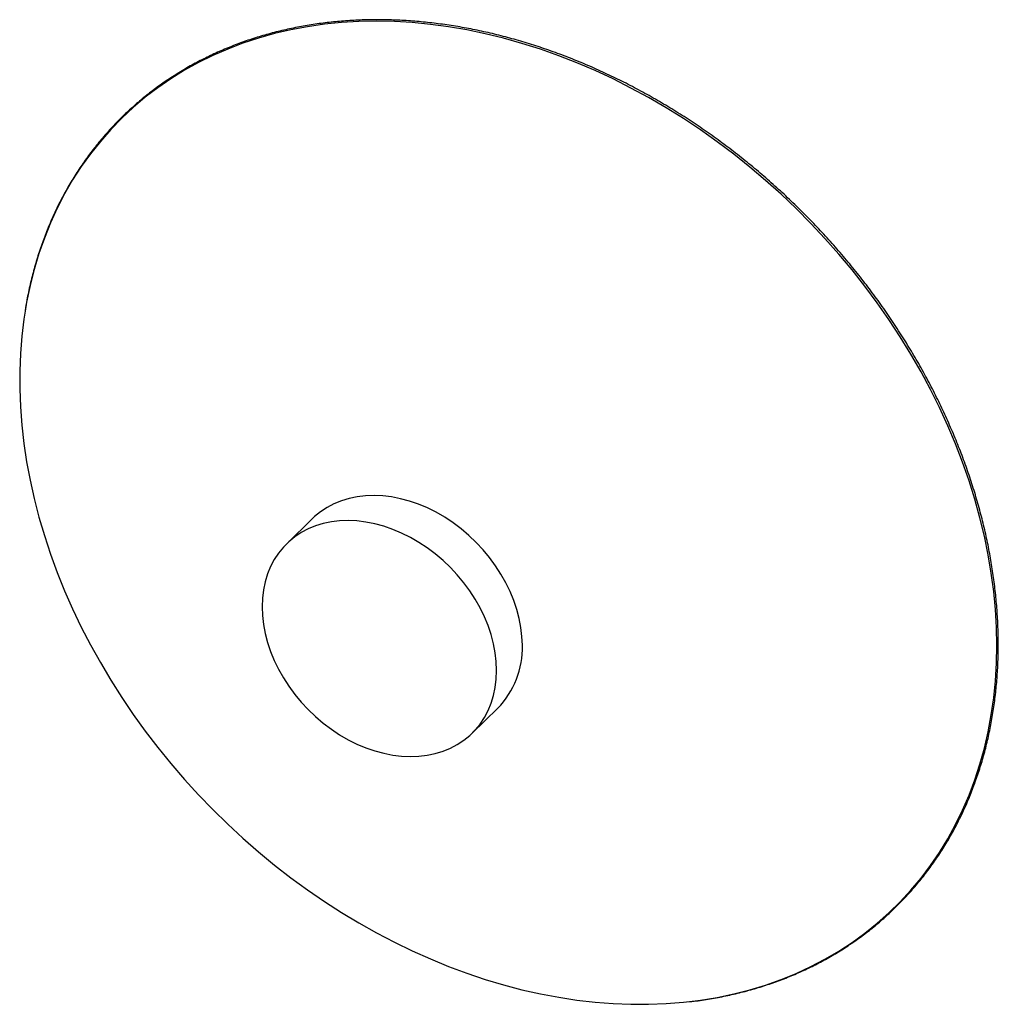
# Paper-space layout '_Trimétrica' of a CAD drawing. Header units: millimetres. Extents: x -174 to 268, y -177 to 269.
import ezdxf

# ---------------------------------------------------------------- set-up
doc = ezdxf.new("R2010")
doc.units = ezdxf.units.MM

psp = doc.layouts.new('_Trimétrica')

# ---------------------------------------------------------------- linework, layer by layer
at = {"color": 7, "linetype": 'Continuous', "lineweight": 25}
for p, q in [((-41.91, 42.94), (-53.58, 31.55)), ((30.24, -54.33), (41.91, -42.94))]:
    psp.add_line(p, q, dxfattribs=at)
at = {"color": 8, "linetype": 'Continuous', "lineweight": 25, "flags": 128}
for points in [[(267.77, -14.54), (267.62, -6.44), (267.15, 1.74), (266.37, 9.98), (265.27, 18.27), (263.87, 26.59), (262.16, 34.95), (260.15, 43.32), (257.83, 51.69), (255.22, 60.06), (252.31, 68.4), (249.11, 76.71), (245.62, 84.98), (241.85, 93.19), (237.8, 101.33), (233.49, 109.4), (228.91, 117.37), (224.07, 125.24), (218.98, 133), (213.65, 140.64), (208.08, 148.14), (202.28, 155.5), (196.26, 162.7), (190.03, 169.73), (183.59, 176.59), (176.97, 183.27), (170.16, 189.75), (163.17, 196.02), (156.02, 202.08), (148.71, 207.92), (141.26, 213.53), (133.68, 218.91), (125.97, 224.03), (118.15, 228.91), (110.23, 233.52), (102.22, 237.87), (94.13, 241.95), (85.97, 245.75), (77.76, 249.26), (69.51, 252.49), (61.22, 255.42), (52.91, 258.06), (44.59, 260.4), (36.27, 262.43), (27.97, 264.16), (19.7, 265.57), (11.47, 266.68), (3.28, 267.47), (-4.85, 267.95), (-12.9, 268.11), (-20.86, 267.96), (-28.74, 267.49), (-36.5, 266.71), (-44.15, 265.61), (-51.67, 264.21), (-59.05, 262.49), (-66.28, 260.47), (-73.35, 258.14), (-80.25, 255.52), (-86.97, 252.59), (-93.5, 249.37), (-99.83, 245.87), (-105.96, 242.08), (-111.87, 238.01), (-117.55, 233.67), (-123, 229.06), (-128.22, 224.2), (-133.18, 219.08), (-137.89, 213.72), (-142.34, 208.11), (-146.52, 202.28), (-150.43, 196.23), (-154.06, 189.96), (-157.4, 183.49), (-160.46, 176.82), (-163.22, 169.96), (-165.69, 162.94), (-167.86, 155.74), (-169.72, 148.39), (-171.27, 140.89), (-171.98, 136.82)], [(128.65, -175.75), (133.68, -175.1), (141.26, -173.85), (148.71, -172.29), (156.02, -170.42), (163.17, -168.24), (170.16, -165.77), (176.97, -162.99), (183.59, -159.92), (190.03, -156.56), (196.26, -152.91), (202.28, -148.98), (208.08, -144.77), (213.65, -140.3), (218.98, -135.56), (224.07, -130.57), (228.91, -125.33), (233.49, -119.84), (237.8, -114.12), (241.85, -108.18), (245.62, -102.02), (249.11, -95.64), (252.31, -89.07), (255.22, -82.31), (257.83, -75.37), (260.15, -68.26), (262.16, -60.98), (263.87, -53.56), (265.27, -45.99), (266.37, -38.29), (267.15, -30.48), (267.62, -22.56), (267.77, -14.54)]]:
    psp.add_lwpolyline(points, dxfattribs=at)
at = {"color": 7, "linetype": 'Continuous', "lineweight": 25, "flags": 128}
for points in [[(-171.98, 136.82), (-172.52, 133.26), (-173.46, 125.5), (-174.08, 117.63), (-174.4, 109.66), (-174.4, 101.6), (-174.08, 93.46), (-173.46, 85.25), (-172.52, 76.98), (-171.27, 68.68), (-169.72, 60.33), (-167.86, 51.97), (-165.69, 43.6), (-163.22, 35.23), (-160.46, 26.87), (-157.4, 18.54), (-154.06, 10.25), (-150.43, 2.01), (-146.52, -6.17), (-142.34, -14.27), (-137.89, -22.29), (-133.18, -30.22), (-128.22, -38.04), (-123, -45.74), (-117.55, -53.31), (-111.87, -60.74), (-105.96, -68.02), (-99.83, -75.14), (-93.5, -82.08), (-86.97, -88.85), (-80.25, -95.43), (-73.35, -101.81), (-66.28, -107.98), (-59.05, -113.93), (-51.67, -119.66), (-44.15, -125.15), (-36.5, -130.4), (-28.74, -135.4), (-20.86, -140.15), (-12.9, -144.63), (-4.85, -148.84), (3.28, -152.78), (11.47, -156.44), (19.7, -159.81), (27.97, -162.89), (36.27, -165.68), (44.59, -168.17), (52.91, -170.35), (61.22, -172.23), (69.51, -173.8), (77.76, -175.06), (85.97, -176.01), (94.13, -176.64), (102.22, -176.96), (110.23, -176.97), (118.15, -176.66), (125.97, -176.04), (128.65, -175.75)], [(53.07, -14.42), (52.91, -10.44), (52.44, -6.4), (51.67, -2.32), (50.59, 1.77), (49.22, 5.85), (47.56, 9.9), (45.61, 13.89), (43.4, 17.79), (40.94, 21.6), (38.23, 25.27), (35.31, 28.8), (32.17, 32.16), (28.84, 35.33), (25.35, 38.29), (21.71, 41.03), (17.94, 43.53), (14.06, 45.77), (10.1, 47.74), (6.09, 49.44), (2.03, 50.84), (-2.03, 51.94), (-6.09, 52.74), (-10.1, 53.24), (-14.06, 53.41), (-17.94, 53.28), (-21.71, 52.83), (-25.35, 52.07), (-28.84, 51.01), (-32.17, 49.64), (-35.31, 47.99), (-38.23, 46.05), (-40.94, 43.85), (-41.91, 42.94)], [(41.4, -25.81), (41.24, -21.83), (40.78, -17.79), (40, -13.71), (38.92, -9.62), (37.55, -5.54), (35.89, -1.49), (33.95, 2.5), (31.74, 6.4), (29.27, 10.21), (26.57, 13.88), (23.64, 17.41), (20.5, 20.77), (17.18, 23.94), (13.68, 26.9), (10.04, 29.64), (6.27, 32.14), (2.39, 34.38), (-1.56, 36.36), (-5.58, 38.05), (-9.63, 39.45), (-13.7, 40.56), (-17.75, 41.36), (-21.77, 41.85), (-25.73, 42.03), (-29.6, 41.89), (-33.37, 41.44), (-37.02, 40.68), (-40.51, 39.62), (-43.84, 38.26), (-46.97, 36.6), (-49.9, 34.67), (-52.61, 32.46), (-55.07, 30), (-57.28, 27.29), (-59.22, 24.36), (-60.89, 21.21), (-62.26, 17.88), (-63.34, 14.37), (-64.11, 10.72), (-64.58, 6.93), (-64.73, 3.03), (-64.58, -0.95), (-64.11, -4.99), (-63.34, -9.06), (-62.26, -13.16), (-60.89, -17.24), (-59.22, -21.28), (-57.28, -25.27), (-55.07, -29.18), (-52.61, -32.98), (-49.9, -36.66), (-46.97, -40.19), (-43.84, -43.55), (-40.51, -46.72), (-37.02, -49.68), (-33.37, -52.42), (-29.6, -54.92), (-25.73, -57.16), (-21.77, -59.13), (-17.75, -60.82), (-13.7, -62.23), (-9.63, -63.33), (-5.58, -64.13), (-1.56, -64.62), (2.39, -64.8), (6.27, -64.67), (10.04, -64.22), (13.68, -63.46), (17.18, -62.4), (20.5, -61.03), (23.64, -59.38), (26.57, -57.44), (29.27, -55.24), (31.74, -52.77), (33.95, -50.07), (35.89, -47.13), (37.55, -43.99), (38.92, -40.66), (40, -37.15), (40.78, -33.49), (41.24, -29.7), (41.4, -25.81)]]:
    psp.add_lwpolyline(points, dxfattribs=at)
at = {"color": 7, "linetype": 'Continuous', "lineweight": 25}
psp.add_arc((13.92, -15.55), 39.17, 315.6219, 1.6438, dxfattribs=at)
for points, knots in [([(268.46, -14.05), (268.45, -12.71), (268.43, -8.82), (268.18, -2.33), (267.61, 5.44), (266.77, 13.25), (265.64, 21.11), (264.24, 29), (262.57, 36.91), (260.62, 44.83), (258.41, 52.75), (255.93, 60.66), (253.18, 68.56), (250.17, 76.42), (246.91, 84.25), (243.39, 92.03), (239.63, 99.75), (235.62, 107.4), (231.38, 114.97), (226.9, 122.46), (222.2, 129.85), (217.27, 137.14), (212.13, 144.3), (206.78, 151.35), (201.23, 158.26), (195.49, 165.03), (189.55, 171.65), (183.44, 178.11), (177.15, 184.4), (170.71, 190.52), (164.1, 196.46), (157.35, 202.2), (150.45, 207.75), (143.43, 213.1), (136.29, 218.23), (129.03, 223.15), (121.67, 227.84), (114.21, 232.3), (106.67, 236.53), (99.05, 240.51), (91.37, 244.25), (83.63, 247.74), (75.85, 250.98), (68.03, 253.96), (60.18, 256.67), (52.32, 259.12), (44.44, 261.29), (36.58, 263.2), (28.72, 264.83), (20.89, 266.19), (13.09, 267.26), (5.33, 268.06), (-2.38, 268.58), (-10.02, 268.81), (-17.59, 268.76), (-25.08, 268.44), (-32.48, 267.83), (-39.77, 266.94), (-46.96, 265.77), (-54.03, 264.32), (-60.97, 262.59), (-67.78, 260.6), (-74.44, 258.33), (-80.94, 255.79), (-87.29, 252.99), (-93.46, 249.93), (-99.46, 246.6), (-105.27, 243.03), (-110.89, 239.21), (-116.31, 235.14), (-121.52, 230.83), (-126.53, 226.29), (-131.31, 221.53), (-135.86, 216.54), (-140.19, 211.33), (-144.28, 205.92), (-148.13, 200.31), (-151.73, 194.5), (-155.08, 188.5), (-158.18, 182.32), (-161.01, 175.97), (-163.59, 169.46), (-165.9, 162.79), (-167.94, 155.97), (-169.7, 149.01), (-171.06, 142.72), (-171.71, 138.69), (-171.97, 137.08)], [0, 0, 0, 0, 0.006261, 0.01814, 0.030019, 0.041899, 0.05378, 0.065661, 0.077542, 0.089424, 0.101305, 0.113187, 0.125069, 0.136951, 0.148834, 0.160716, 0.172598, 0.18448, 0.196363, 0.208245, 0.220127, 0.232009, 0.243891, 0.255773, 0.267655, 0.279538, 0.29142, 0.303302, 0.315184, 0.327066, 0.338948, 0.35083, 0.362713, 0.374595, 0.386477, 0.39836, 0.410242, 0.422125, 0.434007, 0.44589, 0.457772, 0.469655, 0.481538, 0.493421, 0.505303, 0.517186, 0.529069, 0.540951, 0.552833, 0.564715, 0.576597, 0.588478, 0.600359, 0.61224, 0.62412, 0.635999, 0.647877, 0.659755, 0.671631, 0.683507, 0.695381, 0.707254, 0.719126, 0.730997, 0.742866, 0.754735, 0.766602, 0.778468, 0.790333, 0.802197, 0.81406, 0.825924, 0.837786, 0.849649, 0.861512, 0.873375, 0.885238, 0.897103, 0.908968, 0.920834, 0.932701, 0.944569, 0.956438, 0.968309, 0.980181, 0.992053, 1, 1, 1, 1]), ([(128.84, -175.76), (129.5, -175.69), (132.61, -175.37), (138.06, -174.53), (145.18, -173.21), (152.17, -171.59), (159.03, -169.7), (165.75, -167.54), (172.32, -165.11), (178.73, -162.42), (184.98, -159.46), (191.05, -156.24), (196.93, -152.77), (202.63, -149.05), (208.13, -145.08), (213.43, -140.87), (218.52, -136.42), (223.39, -131.74), (228.04, -126.84), (232.46, -121.73), (236.64, -116.4), (240.59, -110.86), (244.29, -105.13), (247.74, -99.21), (250.94, -93.1), (253.89, -86.82), (256.57, -80.37), (258.98, -73.76), (261.13, -67), (263.01, -60.1), (264.62, -53.07), (265.95, -45.9), (267, -38.63), (267.78, -31.24), (268.27, -23.76), (268.44, -18.01), (268.46, -14.76), (268.46, -14.05)], [0, 0, 0, 0, 0.007996, 0.037824, 0.067649, 0.097472, 0.127292, 0.157109, 0.186923, 0.216733, 0.246541, 0.276346, 0.306147, 0.335947, 0.365744, 0.395539, 0.425332, 0.455125, 0.484918, 0.51471, 0.544503, 0.574297, 0.604093, 0.63389, 0.66369, 0.693492, 0.723297, 0.753105, 0.782916, 0.81273, 0.842546, 0.872366, 0.902189, 0.932014, 0.961841, 0.991671, 1, 1, 1, 1])]:
    psp.add_open_spline(points, degree=3, knots=knots, dxfattribs=at)

doc.saveas('drawing.dxf')
